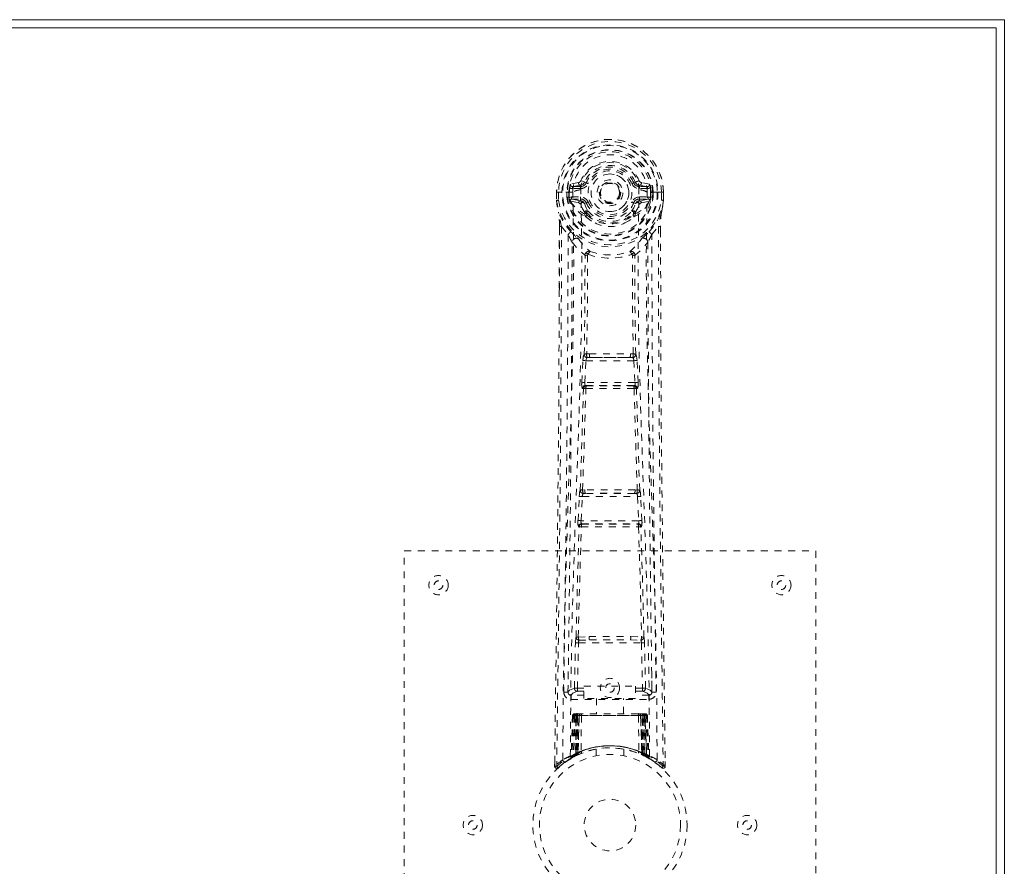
# Model space of a CAD drawing. Header units: inches. Extents: x 7.8 to 79.3, y 25 to 48.5.
# Tile 6 of 6: x 65 to 79.3, y 36.1 to 48.5. Entities that reach past the tile are written whole.
import ezdxf

# ---------------------------------------------------------------- set-up
doc = ezdxf.new("R2010")
doc.units = ezdxf.units.IN
doc.header["$MEASUREMENT"] = 0
doc.linetypes.add('SLD-Dashed', pattern=[0.075, 0.05, -0.025])
doc.linetypes.add('SLD-Solid', pattern=[0])

msp = doc.modelspace()

# ---------------------------------------------------------------- linework, layer by layer
at = {"color": 7, "linetype": 'SLD-Solid', "lineweight": 15}
for p, q in [((7.835, 48.468), (79.335, 48.468)), ((79.335, 48.468), (79.335, 24.968)), ((79.216, 48.35), (7.953, 48.35)), ((7.953, 48.35), (79.216, 48.35)), ((79.216, 25.086), (79.216, 48.35)), ((79.216, 48.35), (79.216, 25.086))]:
    msp.add_line(p, q, dxfattribs=at)
at = {"color": 7, "linetype": 'SLD-Dashed', "lineweight": 0}
for p, q in [((73.128, 46.093), (73.009, 46.069)), ((73.216, 46.097), (73.161, 46.12)), ((73.216, 46.097), (73.238, 46.087)), ((73.931, 46.087), (73.953, 46.097)), ((73.953, 46.097), (73.957, 46.089)), ((74.16, 46.069), (74.041, 46.093)), ((72.805, 45.952), (72.805, 45.835)), ((72.809, 45.952), (72.805, 45.952)), ((72.806, 45.952), (72.806, 45.835)), ((72.862, 45.951), (72.809, 45.952)), ((72.835, 45.949), (72.835, 45.835)), ((72.885, 45.951), (72.862, 45.951)), ((73.043, 45.951), (72.885, 45.951)), ((72.956, 45.878), (72.956, 45.949)), ((72.991, 45.949), (72.986, 45.949)), ((72.986, 45.949), (72.986, 45.879)), ((72.991, 45.87), (72.991, 45.949)), ((73.039, 46.033), (73.156, 46.053)), ((73.039, 46.033), (73.039, 46.003)), ((73.156, 46.033), (73.039, 46.033)), ((73.156, 46.003), (73.039, 46.003)), ((73.156, 46.053), (73.156, 46.033)), ((73.156, 46.003), (73.156, 46.033)), ((73.161, 45.986), (73.161, 45.988)), ((73.741, 45.942), (73.74, 45.926)), ((73.741, 45.95), (73.741, 45.942)), ((74.008, 45.988), (74.008, 45.986)), ((74.013, 46.053), (74.13, 46.033)), ((74.013, 46.053), (74.013, 46.033)), ((74.13, 46.033), (74.013, 46.033)), ((74.013, 46.003), (74.013, 46.033)), ((74.13, 46.003), (74.013, 46.003)), ((74.284, 45.951), (74.126, 45.951)), ((74.13, 46.003), (74.13, 46.033)), ((74.178, 45.949), (74.183, 45.949)), ((74.178, 45.87), (74.178, 45.949)), ((74.183, 45.879), (74.183, 45.949)), ((74.213, 45.949), (74.213, 45.878)), ((74.213, 45.949), (74.213, 45.949)), ((74.307, 45.951), (74.284, 45.951)), ((74.36, 45.952), (74.307, 45.951)), ((74.335, 45.835), (74.335, 45.949)), ((74.364, 45.952), (74.36, 45.952)), ((74.363, 45.835), (74.363, 45.952)), ((74.364, 45.952), (74.364, 45.835)), ((72.805, 45.835), (72.805, 45.831)), ((72.956, 45.878), (72.986, 45.879)), ((72.956, 45.878), (72.956, 45.878)), ((72.986, 45.879), (72.991, 45.86)), ((72.991, 45.86), (72.991, 45.87)), ((72.998, 45.833), (73.001, 45.829)), ((73.001, 45.829), (73.002, 45.828)), ((73.001, 45.829), (73.002, 45.829)), ((73.012, 45.818), (73.002, 45.829)), ((73.012, 45.818), (73.126, 45.797)), ((73.026, 45.881), (73.026, 45.851)), ((73.026, 45.881), (73.156, 45.881)), ((73.156, 45.826), (73.026, 45.851)), ((73.026, 45.851), (73.156, 45.851)), ((73.156, 45.881), (73.156, 45.851)), ((73.156, 45.826), (73.156, 45.851)), ((74.013, 45.881), (74.013, 45.851)), ((74.013, 45.881), (74.143, 45.881)), ((74.143, 45.851), (74.013, 45.826)), ((74.013, 45.826), (74.013, 45.851)), ((74.013, 45.851), (74.143, 45.851)), ((74.043, 45.797), (74.157, 45.818)), ((74.143, 45.851), (74.143, 45.881)), ((74.168, 45.829), (74.157, 45.818)), ((74.157, 45.818), (74.157, 45.818)), ((74.157, 45.818), (74.157, 45.818)), ((74.168, 45.829), (74.171, 45.833)), ((74.183, 45.879), (74.178, 45.86)), ((74.178, 45.86), (74.178, 45.87)), ((74.183, 45.879), (74.213, 45.878)), ((74.213, 45.878), (74.213, 45.878)), ((74.364, 45.831), (74.364, 45.835)), ((73.238, 45.796), (73.211, 45.785)), ((73.216, 45.636), (73.216, 45.654)), ((73.24, 45.66), (73.24, 45.641)), ((73.929, 45.641), (73.93, 45.66)), ((73.958, 45.785), (73.931, 45.796)), ((73.953, 45.636), (73.953, 45.654)), ((73.235, 45.59), (73.224, 45.607)), ((73.945, 45.607), (73.934, 45.59)), ((72.847, 45.451), (72.844, 44.526)), ((72.848, 44.526), (72.848, 45.45)), ((72.877, 45.449), (72.973, 45.334)), ((74.196, 45.334), (74.292, 45.449)), ((74.321, 45.396), (74.321, 45.45)), ((74.322, 45.451), (74.322, 45.397)), ((73.257, 45.031), (73.257, 45.031)), ((73.912, 45.031), (73.912, 45.031)), ((73.285, 43.592), (73.245, 43.591)), ((73.254, 43.538), (73.293, 43.538)), ((73.876, 43.538), (73.293, 43.538)), ((73.876, 43.538), (73.915, 43.538)), ((73.924, 43.591), (73.884, 43.592)), ((73.174, 43.178), (73.191, 43.495)), ((73.219, 43.176), (73.235, 43.493)), ((73.235, 43.493), (73.934, 43.493)), ((73.934, 43.493), (73.95, 43.176)), ((73.995, 43.178), (73.978, 43.495)), ((73.198, 43.084), (73.184, 43.088)), ((73.95, 43.176), (73.219, 43.176)), ((73.242, 43.126), (73.228, 43.131)), ((73.228, 43.131), (73.941, 43.131)), ((73.941, 43.131), (73.927, 43.126)), ((73.971, 43.084), (73.986, 43.088)), ((73.119, 41.16), (73.136, 41.513)), ((73.164, 41.158), (73.181, 41.511)), ((73.181, 41.511), (73.988, 41.511)), ((73.219, 41.607), (73.186, 41.606)), ((73.228, 41.556), (73.196, 41.555)), ((73.941, 41.556), (73.228, 41.556)), ((73.941, 41.556), (73.973, 41.555)), ((73.983, 41.606), (73.95, 41.607)), ((73.988, 41.511), (74.005, 41.158)), ((74.05, 41.16), (74.033, 41.513)), ((73.126, 41.07), (73.134, 41.067)), ((74.005, 41.158), (73.164, 41.158)), ((73.178, 41.11), (73.17, 41.113)), ((73.17, 41.113), (73.999, 41.113)), ((73.999, 41.113), (73.991, 41.11)), ((74.035, 41.067), (74.043, 41.07)), ((70.585, 40.718), (76.585, 40.718)), ((70.585, 32.718), (70.585, 40.718)), ((76.585, 40.718), (76.585, 32.718)), ((73.066, 38.715), (73.081, 39.377)), ((73.111, 38.714), (73.126, 39.375)), ((73.123, 39.461), (73.28, 39.467)), ((73.126, 39.375), (74.043, 39.375)), ((73.134, 39.416), (73.287, 39.418)), ((73.287, 39.418), (73.882, 39.418)), ((73.882, 39.418), (74.035, 39.416)), ((73.889, 39.467), (74.046, 39.461)), ((74.043, 39.375), (74.059, 38.714)), ((74.103, 38.715), (74.088, 39.377)), ((72.976, 38.948), (72.972, 38.661)), ((74.197, 38.661), (74.193, 38.948)), ((72.972, 38.658), (72.973, 38.65)), ((73.111, 38.669), (73.111, 38.714)), ((73.111, 38.714), (73.205, 38.714)), ((73.111, 38.669), (73.205, 38.669)), ((73.205, 38.745), (73.955, 38.745)), ((73.205, 38.565), (73.205, 38.745)), ((73.955, 38.745), (73.955, 38.565)), ((73.955, 38.714), (74.059, 38.714)), ((73.955, 38.669), (74.059, 38.669)), ((74.059, 38.669), (74.059, 38.714)), ((74.196, 38.65), (74.197, 38.658)), ((73.017, 38.612), (73.017, 38.552)), ((73.205, 38.612), (73.017, 38.612)), ((73.017, 38.552), (74.152, 38.552)), ((73.955, 38.565), (73.205, 38.565)), ((73.39, 38.565), (73.39, 38.343)), ((73.78, 38.343), (73.78, 38.565)), ((74.152, 38.612), (73.955, 38.612)), ((74.152, 38.552), (74.152, 38.612)), ((73.086, 38.343), (73.078, 38.343)), ((73.092, 38.343), (73.082, 38.343)), ((73.098, 38.343), (73.092, 38.343)), ((73.154, 38.343), (73.1, 38.343)), ((73.116, 38.343), (73.11, 38.343)), ((73.116, 38.343), (73.154, 38.343)), ((73.176, 38.343), (73.168, 38.343)), ((73.993, 38.343), (73.176, 38.343)), ((74.001, 38.343), (73.993, 38.343)), ((74.069, 38.343), (74.015, 38.343)), ((74.015, 38.343), (74.053, 38.343)), ((74.059, 38.343), (74.053, 38.343)), ((74.077, 38.343), (74.071, 38.343)), ((74.087, 38.343), (74.077, 38.343)), ((74.091, 38.343), (74.084, 38.343)), ((73.039, 38.314), (73.018, 37.709)), ((73.052, 38.314), (73.031, 37.717)), ((73.052, 38.314), (73.039, 38.314)), ((73.073, 38.318), (73.05, 37.724)), ((73.07, 38.314), (73.05, 37.727)), ((73.137, 38.314), (73.07, 38.314)), ((73.078, 38.314), (73.077, 37.757)), ((73.085, 38.314), (73.078, 38.314)), ((73.085, 38.314), (74.084, 38.314)), ((73.085, 37.761), (73.085, 38.314)), ((73.091, 37.764), (73.091, 38.314)), ((73.091, 38.314), (73.098, 38.314)), ((73.098, 38.314), (73.098, 37.767)), ((74.071, 38.314), (73.098, 38.314)), ((73.11, 38.314), (73.109, 37.772)), ((73.116, 38.314), (73.11, 38.314)), ((73.116, 38.314), (74.053, 38.314)), ((73.116, 37.775), (73.116, 38.314)), ((73.118, 37.763), (73.137, 38.314)), ((73.138, 38.314), (73.119, 37.763)), ((73.137, 38.314), (73.138, 38.314)), ((73.169, 38.314), (73.164, 37.792)), ((74.001, 38.314), (73.169, 38.314)), ((74.001, 38.314), (74.005, 37.792)), ((74.05, 37.763), (74.031, 38.314)), ((74.031, 38.314), (74.032, 38.314)), ((74.032, 38.314), (74.051, 37.763)), ((74.099, 38.314), (74.032, 38.314)), ((74.059, 38.314), (74.053, 38.314)), ((74.053, 38.314), (74.053, 37.775)), ((74.06, 37.772), (74.059, 38.314)), ((74.071, 37.767), (74.071, 38.314)), ((74.071, 38.314), (74.078, 38.314)), ((74.078, 38.314), (74.078, 37.764)), ((74.091, 38.314), (74.084, 38.314)), ((74.084, 38.314), (74.084, 37.761)), ((74.092, 37.757), (74.091, 38.314)), ((74.119, 37.724), (74.096, 38.318)), ((74.099, 38.314), (74.119, 37.727)), ((74.117, 38.314), (74.138, 37.717)), ((74.13, 38.314), (74.117, 38.314)), ((74.13, 38.314), (74.152, 37.709)), ((73.05, 37.727), (73.118, 37.763)), ((73.077, 37.757), (73.085, 37.761)), ((73.098, 37.767), (73.091, 37.764)), ((73.103, 37.737), (73.091, 37.764)), ((73.11, 37.741), (73.098, 37.767)), ((73.109, 37.772), (73.116, 37.775)), ((73.121, 37.746), (73.109, 37.772)), ((73.119, 37.763), (73.118, 37.763)), ((73.385, 37.825), (73.385, 37.729)), ((73.785, 37.729), (73.785, 37.825)), ((74.053, 37.775), (74.042, 37.749)), ((74.06, 37.772), (74.048, 37.746)), ((74.051, 37.763), (74.05, 37.763)), ((74.051, 37.763), (74.119, 37.727)), ((74.053, 37.775), (74.06, 37.772)), ((74.071, 37.767), (74.059, 37.741)), ((74.078, 37.764), (74.066, 37.737)), ((74.078, 37.764), (74.071, 37.767)), ((74.084, 37.761), (74.072, 37.735)), ((74.084, 37.761), (74.092, 37.757)), ((72.779, 37.644), (72.778, 37.577)), ((72.779, 37.644), (72.778, 37.577)), ((72.78, 37.64), (72.78, 37.577)), ((73.003, 37.684), (73.016, 37.692)), ((73.018, 37.709), (73.031, 37.717)), ((73.035, 37.702), (73.101, 37.737)), ((73.09, 37.731), (73.077, 37.757)), ((73.09, 37.731), (73.081, 37.727)), ((73.097, 37.735), (73.09, 37.731)), ((73.095, 37.733), (73.103, 37.737)), ((73.101, 37.737), (73.102, 37.737)), ((73.102, 37.737), (73.11, 37.74)), ((73.127, 37.749), (73.121, 37.746)), ((74.048, 37.746), (74.042, 37.749)), ((74.067, 37.737), (74.068, 37.737)), ((74.068, 37.737), (74.082, 37.729)), ((74.079, 37.731), (74.072, 37.735)), ((74.092, 37.757), (74.079, 37.731)), ((74.106, 37.718), (74.079, 37.731)), ((74.099, 37.72), (74.135, 37.702)), ((74.138, 37.717), (74.152, 37.709)), ((74.147, 37.696), (74.16, 37.688)), ((74.153, 37.692), (74.166, 37.684)), ((74.391, 37.577), (74.39, 37.644)), ((72.778, 37.577), (72.808, 37.576)), ((72.827, 37.555), (72.869, 37.589)), ((74.3, 37.589), (74.342, 37.555)), ((74.361, 37.576), (74.341, 37.554))]:
    msp.add_line(p, q, dxfattribs=at)
at = {"color": 7, "linetype": 'SLD-Dashed', "lineweight": 0, "flags": 128}
for points in [[(73.161, 45.988), (73.167, 46.065), (73.19, 46.139), (73.229, 46.208), (73.283, 46.268), (73.348, 46.317), (73.422, 46.353), (73.502, 46.375), (73.585, 46.382), (73.667, 46.375), (73.747, 46.353), (73.821, 46.317), (73.886, 46.268), (73.94, 46.208), (73.979, 46.139), (74.002, 46.065), (74.008, 45.988)], [(73.206, 46.081), (73.212, 46.089), (73.216, 46.097)], [(73.266, 46.076), (73.26, 46.078), (73.255, 46.08), (73.25, 46.082), (73.246, 46.084), (73.243, 46.085), (73.24, 46.086), (73.239, 46.087), (73.238, 46.087)], [(73.904, 46.076), (73.909, 46.078), (73.914, 46.08), (73.919, 46.082), (73.923, 46.084), (73.926, 46.085), (73.929, 46.086), (73.931, 46.087), (73.931, 46.087)], [(72.805, 45.952), (72.805, 45.951), (72.806, 45.951), (72.808, 45.951), (72.812, 45.951), (72.817, 45.95), (72.822, 45.95), (72.828, 45.95), (72.835, 45.949)], [(72.897, 37.67), (72.904, 38.717), (72.924, 39.762), (72.953, 40.804), (72.988, 41.842), (73.022, 42.876), (73.048, 43.906), (73.056, 44.931), (73.044, 45.951)], [(73.039, 46.003), (73.016, 46.007), (72.996, 46.02)], [(73.006, 37.726), (73.015, 38.771), (73.036, 39.813), (73.068, 40.853), (73.105, 41.888), (73.141, 42.92), (73.168, 43.946), (73.176, 44.968), (73.161, 45.986)], [(73.156, 46.053), (73.193, 46.068), (73.206, 46.081)], [(74.163, 37.726), (74.155, 38.771), (74.133, 39.814), (74.101, 40.853), (74.064, 41.889), (74.028, 42.92), (74.002, 43.947), (73.994, 44.969), (74.008, 45.986)], [(74.272, 37.67), (74.265, 38.717), (74.246, 39.762), (74.216, 40.804), (74.181, 41.842), (74.147, 42.876), (74.122, 43.906), (74.113, 44.931), (74.126, 45.951)], [(74.173, 46.02), (74.153, 46.007), (74.13, 46.003)], [(74.183, 45.949), (74.187, 45.949), (74.194, 45.949), (74.203, 45.949), (74.213, 45.949)], [(74.335, 45.949), (74.341, 45.95), (74.347, 45.95), (74.353, 45.95), (74.357, 45.95), (74.361, 45.951), (74.363, 45.951), (74.364, 45.951), (74.364, 45.952)], [(72.805, 45.835), (72.818, 45.738), (72.834, 45.662)], [(72.805, 45.831), (72.806, 45.831), (72.808, 45.831), (72.811, 45.832), (72.815, 45.832), (72.819, 45.833), (72.824, 45.834), (72.829, 45.834), (72.835, 45.835)], [(72.835, 45.835), (72.828, 45.835), (72.822, 45.835), (72.817, 45.835), (72.812, 45.835), (72.808, 45.835), (72.806, 45.835), (72.805, 45.835), (72.805, 45.835)], [(72.805, 45.831), (72.817, 45.741), (72.836, 45.651)], [(72.986, 45.879), (72.986, 45.879), (72.986, 45.879)], [(72.991, 45.87), (73.008, 45.878), (73.026, 45.881)], [(73.266, 45.808), (73.26, 45.806), (73.255, 45.804), (73.25, 45.802), (73.246, 45.8), (73.243, 45.798), (73.24, 45.797), (73.239, 45.797), (73.238, 45.796)], [(73.904, 45.808), (73.909, 45.806), (73.914, 45.804), (73.919, 45.802), (73.923, 45.8), (73.926, 45.798), (73.929, 45.797), (73.931, 45.797), (73.931, 45.796)], [(74.143, 45.881), (74.162, 45.878), (74.178, 45.87)], [(74.183, 45.879), (74.183, 45.879), (74.183, 45.879)], [(74.334, 45.651), (74.351, 45.731), (74.364, 45.831)], [(74.364, 45.835), (74.351, 45.738), (74.335, 45.662)], [(74.364, 45.835), (74.364, 45.835), (74.363, 45.835), (74.361, 45.835), (74.357, 45.835), (74.353, 45.835), (74.347, 45.835), (74.341, 45.835), (74.335, 45.835)], [(74.364, 45.831), (74.363, 45.831), (74.361, 45.831), (74.358, 45.832), (74.355, 45.832), (74.35, 45.833), (74.345, 45.834), (74.34, 45.834), (74.335, 45.835)], [(72.834, 45.662), (72.834, 45.656), (72.836, 45.651)], [(73.154, 45.774), (73.14, 45.791), (73.126, 45.797)], [(73.216, 45.654), (73.184, 45.707), (73.154, 45.774)], [(73.211, 45.785), (73.238, 45.722), (73.268, 45.672)], [(73.901, 45.672), (73.931, 45.722), (73.958, 45.785)], [(73.953, 45.654), (73.986, 45.707), (74.015, 45.774)], [(74.015, 45.774), (74.029, 45.791), (74.043, 45.797)], [(74.334, 45.651), (74.335, 45.656), (74.335, 45.662)], [(73.015, 45.373), (72.915, 45.497), (72.836, 45.651)], [(73.235, 45.59), (73.31, 45.532), (73.367, 45.502)], [(73.802, 45.502), (73.859, 45.532), (73.934, 45.59)], [(74.154, 45.373), (74.255, 45.497), (74.334, 45.651)], [(72.877, 45.449), (72.875, 43.983), (72.866, 42.511), (72.852, 41.064), (72.849, 40.843), (72.847, 40.613), (72.844, 40.41), (72.842, 40.211), (72.839, 39.996), (72.837, 39.846), (72.835, 39.689), (72.833, 39.532), (72.832, 39.415), (72.83, 39.275), (72.828, 39.113), (72.823, 38.781), (72.821, 38.576), (72.817, 38.322), (72.814, 38.06), (72.811, 37.812), (72.808, 37.576)], [(72.847, 45.451), (72.847, 45.45), (72.848, 45.45), (72.85, 45.45), (72.854, 45.449), (72.859, 45.449), (72.865, 45.449), (72.871, 45.449), (72.877, 45.449)], [(74.292, 45.449), (74.298, 45.449), (74.304, 45.449), (74.31, 45.449), (74.315, 45.449), (74.319, 45.45), (74.321, 45.45), (74.322, 45.45), (74.322, 45.451)], [(74.292, 45.449), (74.294, 43.985), (74.303, 42.511), (74.317, 41.064), (74.32, 40.817), (74.323, 40.559), (74.326, 40.343), (74.329, 40.114), (74.332, 39.864), (74.335, 39.593), (74.338, 39.375), (74.341, 39.112), (74.346, 38.789), (74.348, 38.578), (74.352, 38.32), (74.355, 38.058), (74.358, 37.81), (74.361, 37.576)], [(74.322, 45.397), (74.33, 42.827), (74.358, 40.202), (74.391, 37.577)], [(72.973, 45.334), (72.973, 44.813), (72.971, 44.28), (72.968, 43.735), (72.965, 43.22), (72.961, 42.69), (72.955, 42.138), (72.95, 41.649), (72.947, 41.392), (72.944, 41.119), (72.94, 40.83), (72.936, 40.526), (72.933, 40.251), (72.93, 40.01), (72.927, 39.819), (72.924, 39.604), (72.921, 39.363), (72.918, 39.138), (72.916, 38.945), (72.914, 38.785), (72.912, 38.658)], [(73.11, 45.284), (73.12, 45.276), (73.125, 45.269)], [(74.044, 45.269), (74.049, 45.275), (74.059, 45.284)], [(74.257, 38.658), (74.256, 38.794), (74.253, 38.966), (74.25, 39.175), (74.247, 39.42), (74.244, 39.669), (74.241, 39.889), (74.239, 40.042), (74.237, 40.18), (74.236, 40.302), (74.234, 40.457), (74.232, 40.62), (74.23, 40.776), (74.22, 41.59), (74.211, 42.408), (74.203, 43.381), (74.198, 44.37), (74.196, 45.334)], [(73.032, 45.22), (73.119, 45.12), (73.219, 45.032)], [(73.95, 45.032), (74.051, 45.12), (74.137, 45.22)], [(73.21, 43.585), (73.22, 44.305), (73.221, 45.024)], [(73.267, 45.042), (73.262, 45.051), (73.255, 45.057), (73.247, 45.061), (73.239, 45.061), (73.232, 45.057), (73.225, 45.051), (73.221, 45.042), (73.219, 45.032)], [(73.257, 45.031), (73.256, 44.312), (73.245, 43.591)], [(73.95, 45.032), (73.948, 45.042), (73.944, 45.051), (73.937, 45.057), (73.93, 45.061), (73.922, 45.061), (73.914, 45.057), (73.907, 45.051), (73.902, 45.042)], [(73.924, 43.591), (73.913, 44.312), (73.912, 45.031)], [(73.96, 43.585), (73.949, 44.305), (73.948, 45.024)], [(72.844, 44.526), (72.839, 42.827), (72.812, 40.202), (72.779, 37.644)], [(73.254, 43.538), (73.253, 43.537), (73.251, 43.536), (73.248, 43.533), (73.242, 43.523), (73.238, 43.509), (73.235, 43.493)], [(73.285, 43.592), (73.585, 43.593), (73.884, 43.592)], [(73.293, 43.538), (73.585, 43.539), (73.876, 43.538)], [(73.191, 43.495), (73.196, 43.495), (73.206, 43.495), (73.22, 43.494), (73.235, 43.493)], [(73.934, 43.493), (73.949, 43.494), (73.963, 43.495), (73.973, 43.495), (73.978, 43.495)], [(73.152, 41.602), (73.176, 42.344), (73.198, 43.084)], [(73.174, 43.178), (73.179, 43.178), (73.19, 43.177), (73.204, 43.176), (73.219, 43.176)], [(73.186, 41.606), (73.211, 42.349), (73.233, 43.089)], [(73.228, 43.131), (73.223, 43.135), (73.22, 43.144), (73.219, 43.151), (73.218, 43.159), (73.218, 43.167), (73.219, 43.176)], [(73.936, 43.089), (73.958, 42.349), (73.983, 41.606)], [(73.95, 43.176), (73.951, 43.167), (73.951, 43.159), (73.951, 43.151), (73.95, 43.144), (73.946, 43.135), (73.941, 43.131)], [(73.95, 43.176), (73.965, 43.176), (73.979, 43.177), (73.99, 43.178), (73.995, 43.178)], [(74.018, 41.602), (73.993, 42.344), (73.971, 43.084)], [(73.136, 41.513), (73.139, 41.545), (73.139, 41.547)], [(73.136, 41.513), (73.141, 41.513), (73.151, 41.512), (73.166, 41.511), (73.181, 41.511)], [(73.988, 41.511), (74.003, 41.511), (74.018, 41.512), (74.028, 41.513), (74.033, 41.513)], [(74.033, 41.513), (74.03, 41.545), (74.03, 41.547)], [(73.09, 39.458), (73.11, 40.264), (73.134, 41.067)], [(73.119, 41.16), (73.124, 41.16), (73.134, 41.159), (73.149, 41.159), (73.164, 41.158)], [(73.123, 39.461), (73.143, 40.267), (73.168, 41.071)], [(74.001, 41.071), (74.026, 40.267), (74.046, 39.461)], [(74.005, 41.158), (74.02, 41.159), (74.035, 41.159), (74.045, 41.16), (74.05, 41.16)], [(74.079, 39.458), (74.06, 40.264), (74.035, 41.067)], [(73.081, 39.377), (73.086, 39.376), (73.096, 39.376), (73.111, 39.376), (73.126, 39.375)], [(73.28, 39.467), (73.585, 39.467), (73.889, 39.467)], [(73.287, 39.418), (73.585, 39.418), (73.882, 39.418)], [(74.043, 39.375), (74.058, 39.376), (74.073, 39.376), (74.083, 39.376), (74.088, 39.377)], [(73.066, 38.715), (72.996, 38.687), (72.972, 38.658)], [(73.017, 38.612), (73.041, 38.641), (73.111, 38.669)], [(73.066, 38.715), (73.071, 38.715), (73.081, 38.715), (73.095, 38.715), (73.111, 38.714)], [(74.059, 38.714), (74.075, 38.715), (74.089, 38.715), (74.099, 38.715), (74.103, 38.715)], [(74.059, 38.669), (74.128, 38.641), (74.152, 38.612)], [(74.197, 38.658), (74.173, 38.687), (74.103, 38.715)], [(74.069, 38.343), (74.069, 38.343), (74.067, 38.343)], [(73.039, 38.314), (73.042, 38.314), (73.05, 38.314), (73.063, 38.314), (73.078, 38.314)], [(73.091, 38.314), (73.077, 38.314), (73.064, 38.314), (73.056, 38.314), (73.052, 38.314)], [(73.07, 38.314), (73.071, 38.314), (73.073, 38.314), (73.076, 38.314), (73.081, 38.314), (73.087, 38.314), (73.094, 38.314), (73.102, 38.314), (73.11, 38.314)], [(73.169, 38.314), (73.157, 38.314), (73.148, 38.314), (73.142, 38.314), (73.138, 38.314)], [(74.031, 38.314), (74.028, 38.314), (74.021, 38.314), (74.012, 38.314), (74.001, 38.314)], [(74.059, 38.314), (74.067, 38.314), (74.075, 38.314), (74.082, 38.314), (74.088, 38.314), (74.093, 38.314), (74.097, 38.314), (74.099, 38.314), (74.099, 38.314)], [(74.117, 38.314), (74.114, 38.314), (74.105, 38.314), (74.093, 38.314), (74.078, 38.314)], [(74.091, 38.314), (74.106, 38.314), (74.119, 38.314), (74.128, 38.314), (74.13, 38.314)], [(74.099, 38.314), (74.098, 38.321), (74.097, 38.323)], [(73.085, 37.761), (73.09, 37.751), (73.094, 37.742), (73.096, 37.737), (73.097, 37.735)], [(73.116, 37.775), (73.12, 37.765), (73.124, 37.756), (73.127, 37.751), (73.127, 37.749)], [(74.121, 37.72), (74.12, 37.725), (74.12, 37.727)], [(74.158, 37.691), (74.151, 37.702), (74.147, 37.716)], [(72.781, 37.577), (72.783, 37.569), (72.786, 37.561), (72.791, 37.555), (72.798, 37.55), (72.805, 37.547), (72.812, 37.547), (72.82, 37.549), (72.826, 37.553)], [(72.828, 37.554), (72.861, 37.582), (72.869, 37.589)], [(74.343, 37.557), (74.35, 37.553), (74.358, 37.55), (74.366, 37.55), (74.374, 37.551), (74.381, 37.555), (74.386, 37.56), (74.39, 37.567), (74.391, 37.574)], [(74.391, 37.577), (74.391, 37.577), (74.389, 37.577), (74.382, 37.576), (74.373, 37.576), (74.367, 37.577), (74.361, 37.576)]]:
    msp.add_lwpolyline(points, dxfattribs=at)
at = {"color": 7, "linetype": 'SLD-Dashed', "lineweight": 0}
for centre, radius in [((73.585, 45.942), 0.7), ((73.585, 45.942), 0.69), ((73.585, 45.942), 0.623), ((73.585, 45.942), 0.32), ((73.585, 45.942), 0.275), ((73.585, 45.942), 0.188), ((73.585, 45.942), 0.156), ((73.585, 45.942), 0.142), ((73.585, 45.942), 0.139), ((73.585, 45.942), 0.138), ((71.085, 40.218), 0.141), ((76.085, 40.218), 0.14), ((71.085, 40.218), 0.0625), ((76.085, 40.218), 0.0625), ((73.585, 38.718), 0.141), ((73.585, 38.718), 0.0625), ((73.585, 36.718), 1.125), ((73.585, 36.718), 1.03), ((73.585, 36.718), 0.376), ((71.585, 36.718), 0.141), ((71.585, 36.718), 0.0625), ((75.585, 36.718), 0.141), ((75.585, 36.718), 0.0625)]:
    msp.add_circle(centre, radius, dxfattribs=at)
for centre, radius, start, end in [((73.585, 45.942), 0.78, 0.7166, 179.2834), ((73.585, 45.942), 0.78, 0, 179.3038), ((73.585, 45.942), 0.75, 0.5685, 179.4315), ((73.585, 45.942), 0.629, 0.6527, 179.3473), ((73.585, 45.942), 0.599, 0.6527, 179.3473), ((73.585, 45.957), 0.541, 359.3501, 180.6499), ((73.585, 45.942), 0.459, 22.774, 157.226), ((73.585, 45.942), 0.4, 22.774, 157.226), ((73.585, 45.942), 0.376, 22.774, 157.226), ((73.585, 45.942), 0.346, 22.7741, 157.2259), ((73.157, 46.083), 0.0301, 162.3472, 268.5768), ((73.119, 46.137), 0.0454, 281.2507, 337.5723), ((73.156, 46.122), 0.089, 270, 337.226), ((73.585, 45.942), 0.275, 90.0001, 269.9999), ((73.585, 45.942), 0.275, 270.0001, 89.9999), ((74.013, 46.122), 0.089, 202.774, 270), ((74.553, 44.746), 1.477, 111.6226, 113.9239), ((74.019, 46.125), 0.0715, 209.6262, 265.2111), ((74.05, 46.137), 0.0454, 202.4854, 258.6876), ((74.013, 46.083), 0.0301, 271.423, 17.653), ((72.983, 46.999), 1.05, 268.5403, 270.1576), ((73.585, 45.942), 0.593, 172.3909, 179.3289), ((73.201, 45.993), 0.206, 158.3414, 172.337), ((73.038, 46.063), 0.0299, 167.8899, 271.9542), ((73.163, 45.764), 0.221, 90.31, 122.5189), ((73.156, 46.122), 0.119, 269.9996, 337.2268), ((74.013, 46.122), 0.119, 202.7732, 270.0004), ((74.002, 45.754), 0.233, 58.0369, 88.5936), ((74.131, 46.063), 0.0299, 268.0499, 12.106), ((73.969, 45.993), 0.206, 7.6598, 21.6566), ((73.585, 45.942), 0.593, 0.6711, 7.6091), ((72.835, 45.835), 0.03, 180.0028, 185.051), ((73.585, 45.942), 0.787, 188.0937, 351.9063), ((73.585, 45.942), 0.758, 188.0937, 351.9063), ((73.585, 45.942), 0.632, 185.8273, 354.1727), ((73.585, 45.942), 0.602, 186.0327, 353.9673), ((73.077, 45.867), 0.0863, 184.5611, 202.7022), ((73.025, 45.82), 0.0306, 89.0693, 154.5805), ((73.454, 46.038), 0.499, 204.8898, 243.9918), ((73.393, 46.039), 0.441, 210.2256, 246.4277), ((73.156, 45.796), 0.0299, 91.0998, 178.7764), ((73.184, 45.769), 0.031, 31.5718, 169.9009), ((73.156, 45.762), 0.119, 22.7743, 90.0001), ((73.156, 45.762), 0.089, 22.774, 90), ((73.15, 45.761), 0.0649, 21.3178, 85.0804), ((73.585, 45.942), 0.346, 202.7737, 337.2263), ((73.585, 45.942), 0.157, 245.2931, 290.0155), ((74.013, 45.762), 0.119, 89.9999, 157.2257), ((74.013, 45.762), 0.089, 90, 157.226), ((73.72, 46.033), 0.492, 295.7076, 335.4804), ((73.776, 46.04), 0.441, 293.5933, 329.7436), ((74.019, 45.761), 0.0649, 94.9221, 158.682), ((73.985, 45.769), 0.031, 10.1777, 148.3487), ((74.013, 45.796), 0.0299, 1.1716, 88.9521), ((74.144, 45.82), 0.0306, 25.4289, 90.9255), ((74.063, 45.874), 0.116, 339.6376, 353.1087), ((71.661, 45.48), 1.187, 358.5706, 8.7912), ((73.246, 45.651), 0.0305, 44.5476, 174.2874), ((73.238, 45.614), 0.0459, 88.3076, 118.8642), ((73.585, 45.942), 0.376, 202.774, 337.226), ((73.266, 45.638), 0.0347, 87.2676, 140.6053), ((73.585, 45.954), 0.453, 220.4508, 319.5492), ((73.585, 45.935), 0.411, 219.7061, 320.2939), ((73.923, 45.651), 0.0305, 5.7205, 135.4461), ((73.903, 45.638), 0.0347, 39.3938, 92.7333), ((73.931, 45.614), 0.0459, 61.138, 91.6928), ((75.509, 45.48), 1.187, 171.2124, 181.427), ((69.359, 44.832), 3.571, 9.9444, 13.2506), ((73.239, 45.595), 0.046, 88.2957, 118.8062), ((73.261, 45.632), 0.0449, 175.0918, 213.9402), ((73.275, 45.586), 0.0396, 127.1317, 174.8145), ((73.273, 45.642), 0.033, 181.8905, 228.3783), ((73.585, 45.982), 0.494, 227.4885, 312.5115), ((73.896, 45.642), 0.033, 311.6125, 358.1187), ((73.894, 45.586), 0.0396, 5.1654, 52.8883), ((73.931, 45.595), 0.046, 61.1993, 91.7015), ((73.908, 45.632), 0.0448, 326.224, 4.9372), ((77.808, 44.832), 3.57, 166.7479, 170.0557), ((73.306, 45.015), 0.461, 129.1722, 136.3357), ((74.567, 46.953), 2.215, 225.51, 228.866), ((73.585, 45.922), 0.473, 242.6139, 297.3861), ((72.604, 46.95), 2.212, 311.1316, 314.4924), ((73.863, 45.015), 0.461, 43.6634, 50.8235), ((68.255, 42.79), 5.36, 26.9679, 28.3323), ((73.093, 45.218), 0.0608, 58.0021, 177.4264), ((73.857, 45.781), 0.893, 214.9898, 231.1469), ((73.312, 45.781), 0.893, 308.8518, 325.0115), ((74.076, 45.218), 0.0608, 2.5713, 122.0025), ((78.916, 42.789), 5.362, 151.668, 153.0318), ((-426.48, 46.538), 499.514, 359.09606, 359.84883), ((73.28, 45.028), 0.0608, 73.776, 175.9532), ((73.339, 45.026), 0.0738, 124.9771, 166.7611), ((73.585, 45.88), 0.844, 250.0602, 289.9398), ((73.889, 45.028), 0.0608, 4.0453, 106.2238), ((73.83, 45.026), 0.0738, 13.2447, 55.0171), ((573.661, 46.539), 499.525, 180.15119, 180.90395), ((73.208, 45.024), 0.0133, 356.8195, 33.9395), ((73.254, 44.961), 0.0709, 87.2862, 117.2787), ((73.27, 45.03), 0.0128, 102.3341, 173.3646), ((73.585, 45.955), 0.966, 250.819, 289.1817), ((73.899, 45.03), 0.0128, 6.6281, 77.6671), ((73.915, 44.961), 0.0708, 62.7169, 92.7182), ((73.961, 45.024), 0.0134, 146.0978, 183.2826), ((73.372, 43.504), 0.181, 153.5386, 182.7711), ((73.24, 43.518), 0.0735, 85.5169, 114.1447), ((73.255, 43.583), 0.0457, 178.2705, 268.1486), ((73.348, 43.58), 0.104, 173.8561, 204.0365), ((73.385, 43.578), 0.1, 172.2269, 203.4791), ((73.784, 43.578), 0.1, 336.5205, 7.7734), ((73.821, 43.58), 0.104, 335.9736, 6.1337), ((73.914, 43.583), 0.0457, 271.853, 1.731), ((73.877, 43.495), 0.0575, 357.829, 47.5815), ((73.93, 43.518), 0.073, 65.747, 94.5952), ((73.798, 43.504), 0.181, 357.2215, 26.4654), ((73.335, 43.149), 0.163, 169.7815, 201.8711), ((73.229, 43.086), 0.0451, 90.8653, 176.7664), ((73.243, 43.081), 0.0451, 90.8969, 176.6068), ((73.227, 43.015), 0.0749, 85.0995, 112.9436), ((73.291, 43.095), 0.0574, 147.5055, 185.9262), ((73.585, 80.454), 37.367, 269.4615, 270.5382), ((73.585, 75.721), 32.597, 269.3981, 270.6019), ((73.926, 43.081), 0.0451, 3.3957, 89.1006), ((73.878, 43.095), 0.0579, 354.2292, 32.3391), ((73.942, 43.015), 0.0751, 67.0788, 94.8862), ((73.941, 43.086), 0.0451, 3.2274, 89.1378), ((73.834, 43.149), 0.163, 338.1238, 10.2237), ((73.275, 41.546), 0.136, 155.3339, 179.2504), ((73.179, 41.523), 0.0843, 84.8699, 108.7999), ((73.196, 41.601), 0.0448, 177.936, 222.9039), ((73.196, 41.598), 0.0424, 220.4339, 270.4295), ((73.249, 41.513), 0.068, 141.1098, 181.628), ((73.273, 41.597), 0.0869, 173.46, 208.3396), ((73.299, 41.595), 0.0814, 171.2403, 208.6961), ((73.585, 8.816), 32.793, 89.3607, 90.6393), ((73.585, 8.202), 33.356, 89.387, 90.613), ((73.87, 41.595), 0.0814, 331.3054, 8.7584), ((73.897, 41.597), 0.0867, 331.6279, 6.5731), ((73.972, 41.601), 0.0456, 271.2556, 1.8244), ((73.92, 41.513), 0.068, 358.3639, 38.9027), ((73.991, 41.523), 0.0837, 71.1167, 95.2147), ((73.894, 41.546), 0.136, 0.7188, 24.7064), ((73.326, 41.13), 0.209, 171.5834, 196.4965), ((73.171, 41.068), 0.0451, 90.5925, 177.0803), ((73.179, 41.065), 0.0451, 90.6189, 177.0149), ((73.16, 40.98), 0.0908, 85.1432, 107.0296), ((73.218, 41.143), 0.0563, 164.2662, 211.7609), ((73.222, 41.077), 0.0546, 143.5255, 186.9855), ((73.585, 77.722), 36.654, 269.349, 270.6509), ((73.585, 73.924), 32.817, 269.2909, 270.7091), ((73.99, 41.065), 0.0451, 2.9919, 89.3774), ((73.946, 41.077), 0.055, 353.1632, 36.3322), ((73.951, 41.143), 0.0564, 328.2472, 15.7316), ((73.998, 41.068), 0.0451, 2.918, 89.4062), ((74.009, 40.98), 0.091, 73.0005, 94.8416), ((73.843, 41.13), 0.209, 343.5058, 8.4144), ((73.483, 39.376), 0.401, 168.1482, 179.9207), ((73.116, 39.322), 0.139, 86.8563, 100.6205), ((73.135, 39.462), 0.0456, 184.1712, 268.2481), ((73.234, 39.464), 0.111, 181.7847, 205.6615), ((73.231, 39.376), 0.105, 157.5281, 180.3653), ((73.368, 39.455), 0.0888, 172.361, 204.3943), ((73.801, 39.455), 0.0889, 335.6063, 7.633), ((73.937, 39.464), 0.109, 334.2027, 358.351), ((74.034, 39.462), 0.0456, 271.7529, 355.8255), ((73.938, 39.376), 0.105, 359.6303, 22.4763), ((74.053, 39.32), 0.141, 79.4676, 93.0581), ((73.687, 39.376), 0.401, 0.0761, 11.8386), ((72.948, 40.253), 1.595, 268.7142, 270.8689), ((73.017, 38.657), 0.105, 179.2621, 269.9952), ((73.015, 38.655), 0.0423, 186.565, 271.9648), ((73.111, 38.714), 0.0451, 179.0376, 269.5678), ((74.058, 38.714), 0.0451, 270.43, 0.9022), ((74.152, 38.657), 0.105, 270.0036, 0.7379), ((74.154, 38.655), 0.0423, 268.039, 353.4281), ((74.221, 40.256), 1.598, 269.1331, 271.2838), ((73.069, 38.313), 0.03, 90.004, 178.0066), ((73.1, 38.27), 0.0742, 106.7388, 144.0493), ((73.082, 38.313), 0.03, 90.028, 178.032), ((73.096, 38.178), 0.163, 91.7051, 100.6258), ((73.1, 38.313), 0.03, 90.0611, 178.0707), ((73.105, 38.308), 0.0356, 82.0649, 170.2959), ((73.497, 38.321), 0.412, 176.9652, 180.9918), ((73.685, 38.32), 0.593, 177.984, 180.5921), ((73.527, 38.321), 0.429, 177.0733, 180.9394), ((73.554, 38.321), 0.444, 177.1767, 180.9102), ((73.561, 38.321), 0.446, 177.1812, 180.9057), ((73.167, 38.313), 0.0299, 90.1884, 178.2045), ((73.168, 38.313), 0.0299, 90.1884, 178.2001), ((73.205, 38.32), 0.0369, 141.8631, 189.6673), ((73.966, 38.321), 0.0354, 349.2853, 39.1931), ((74.001, 38.313), 0.0299, 1.7955, 89.8161), ((74.002, 38.313), 0.0299, 1.7999, 89.8116), ((73.61, 38.321), 0.443, 359.0764, 2.8181), ((73.614, 38.321), 0.446, 359.0943, 2.8187), ((74.069, 38.313), 0.03, 1.9319, 89.9363), ((73.647, 38.321), 0.425, 359.0403, 2.947), ((73.498, 38.32), 0.58, 359.3772, 2.0467), ((74.073, 38.175), 0.166, 79.5978, 88.3417), ((73.671, 38.321), 0.413, 359.0175, 3.0348), ((74.087, 38.313), 0.03, 1.9654, 89.9746), ((74.07, 38.27), 0.0742, 35.9508, 73.2578), ((74.1, 38.313), 0.03, 1.9934, 89.996), ((73.585, 36.718), 1.158, 47.8706, 132.1289), ((73.585, 36.686), 1.19, 60.8884, 119.1116), ((73.585, 36.718), 1.127, 60.489, 119.5111), ((73.559, 37.107), 0.807, 125.4833, 130.8762), ((73.564, 37.106), 0.806, 124.3192, 129.6148), ((73.585, 36.719), 1.155, 64.3786, 115.6214), ((73.585, 36.719), 1.155, 65.0796, 114.9204), ((73.089, 37.763), 0.0297, 295.4826, 358.5223), ((73.09, 37.764), 0.0297, 295.4316, 358.5214), ((73.585, 36.719), 1.155, 66.0603, 113.9397), ((73.539, 37.168), 0.729, 120.9986, 125.2176), ((73.585, 36.755), 1.12, 67.9468, 112.0532), ((73.135, 37.775), 0.0346, 344.8538, 31.0103), ((74.035, 37.775), 0.0346, 148.9872, 195.1387), ((73.63, 37.168), 0.728, 54.7806, 59.0005), ((74.08, 37.764), 0.0297, 181.4852, 244.5691), ((74.08, 37.763), 0.0297, 181.4744, 244.5207), ((73.605, 37.106), 0.807, 50.3876, 55.6805), ((73.605, 37.101), 0.814, 49.149, 54.4937), ((73.585, 36.676), 1.209, 124.6703, 131.838), ((73.58, 36.724), 1.12, 124.6276, 132.0876), ((73.572, 36.479), 1.369, 114.4304, 119.5504), ((72.927, 37.67), 0.03, 180.1681, 304.0697), ((73.584, 36.718), 1.127, 119.5103, 124.6488), ((72.988, 37.71), 0.03, 301.0506, 358.0075), ((73.047, 37.738), 0.0429, 196.9799, 245.8308), ((73.001, 37.718), 0.0299, 300.276, 358.0885), ((73.57, 36.744), 1.098, 118.6319, 120.2648), ((73.566, 37.094), 0.824, 126.3724, 131.7311), ((73.034, 37.86), 0.138, 269.4167, 293.4597), ((73.589, 36.71), 1.137, 114.2847, 119.1754), ((73.02, 37.728), 0.0299, 299.2235, 358.1937), ((73.022, 37.726), 0.0273, 297.6493, 2.3018), ((73.584, 36.716), 1.129, 60.8087, 65.7312), ((73.585, 36.72), 1.126, 59.7354, 64.7301), ((73.574, 36.696), 1.154, 59.9614, 64.0336), ((73.603, 37.094), 0.823, 48.2685, 53.6302), ((74.149, 37.728), 0.0299, 181.8046, 240.7703), ((74.149, 37.728), 0.03, 196.8852, 241.2768), ((74.168, 37.718), 0.0299, 181.9023, 239.7251), ((74.122, 37.738), 0.0429, 294.1648, 343.0302), ((73.584, 36.717), 1.129, 55.354, 60.4866), ((74.201, 37.746), 0.0714, 211.6414, 238.9222), ((73.604, 36.75), 1.09, 58.9419, 59.8546), ((74.181, 37.71), 0.03, 181.9777, 238.9561), ((73.597, 36.479), 1.37, 60.4508, 65.5696), ((74.242, 37.67), 0.03, 235.937, 359.8253), ((73.587, 36.721), 1.124, 47.9088, 55.3619), ((73.582, 36.673), 1.213, 48.175, 55.3207), ((72.808, 37.576), 0.03, 179.2838, 312.1346), ((72.878, 37.62), 0.0825, 211.7745, 232.6805), ((74.361, 37.576), 0.03, 227.8633, 0.7204)]:
    msp.add_arc(centre, radius, start, end, dxfattribs=at)

doc.saveas('drawing.dxf')
